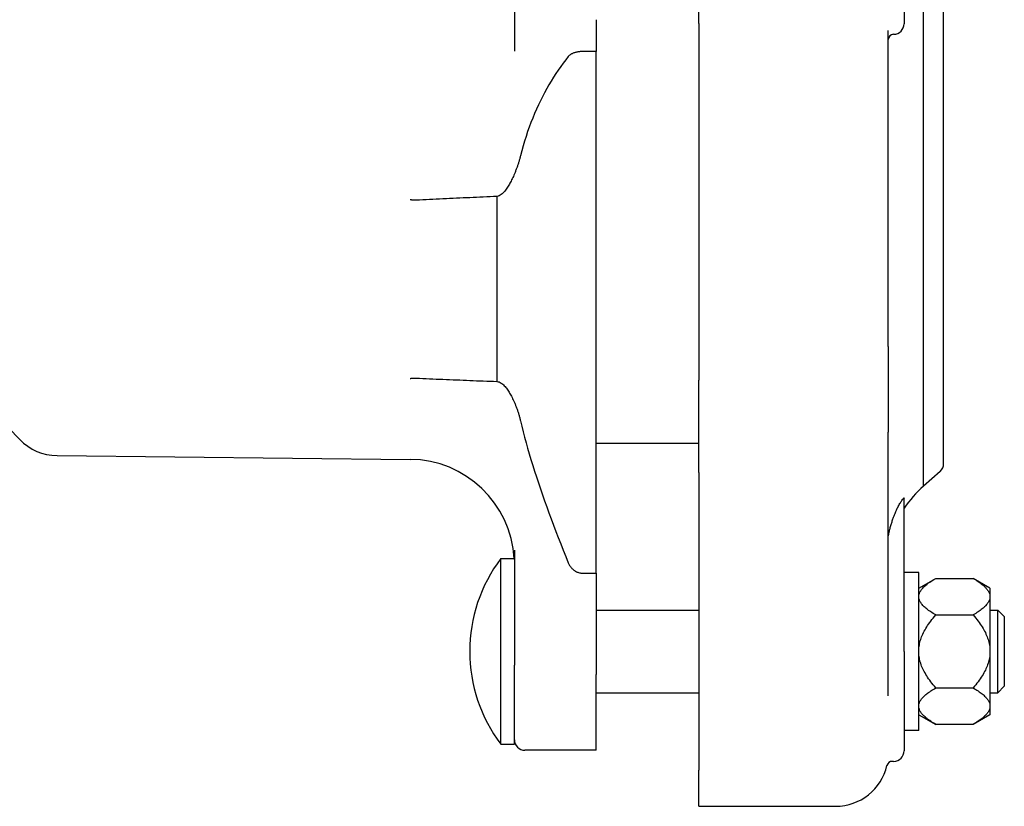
# Model space of a CAD drawing. Header units: millimetres. Extents: x 583 to 4934, y 370 to 1456.
# Tile 2 of 5: x 1589 to 1776, y 690 to 839. Entities that reach past the tile are written whole.
import ezdxf

# ---------------------------------------------------------------- set-up
doc = ezdxf.new("R2010")
doc.units = ezdxf.units.MM
doc.layers.add('DETAIL', color=2, linetype='Continuous')

msp = doc.modelspace()

# ---------------------------------------------------------------- linework, layer by layer
at = {"layer": 'DETAIL'}
for p, q in [((1718.03, 838.13), (1718.03, 856.98)), ((1757.03, 856.98), (1757.03, 838.1)), ((1760.72, 750.33), (1760.72, 846.46)), ((1764.53, 754.63), (1764.53, 845.13)), ((1683.05, 840.78), (1683.05, 832.87)), ((1698.55, 838.87), (1698.55, 832.83)), ((1718.03, 838.13), (1718.03, 770.44)), ((1754.03, 776.85), (1754.03, 836.79)), ((1698.53, 832.83), (1695.99, 832.83)), ((1698.53, 832.83), (1698.53, 733.83)), ((1698.53, 832.83), (1698.55, 832.83)), ((1679.7, 805.32), (1679.7, 770.21)), ((1565.25, 783.94), (1589.12, 759.19)), ((1754.03, 776.85), (1754.03, 760.59)), ((1718.03, 752.91), (1718.03, 770.44)), ((1754.03, 710.56), (1754.03, 760.59)), ((1698.53, 758.48), (1710.53, 758.48)), ((1710.53, 758.48), (1718.03, 758.48)), ((1596.22, 756.13), (1663.26, 755.42)), ((1718.03, 752.91), (1718.03, 696.41)), ((1763.86, 753.14), (1760.72, 750.33)), ((1757.03, 718.99), (1757.03, 748.08)), ((1680.44, 701.38), (1680.44, 736.58)), ((1680.44, 736.58), (1683.02, 736.58)), ((1683.05, 738.22), (1683.05, 719.16)), ((1695.99, 733.83), (1698.53, 733.83)), ((1698.55, 733.83), (1698.53, 733.83)), ((1698.55, 733.83), (1698.55, 718.56)), ((1759.83, 733.98), (1757.03, 733.98)), ((1759.83, 703.98), (1759.83, 733.98)), ((1759.83, 730.98), (1763.03, 732.83)), ((1763.03, 732.83), (1770.13, 732.83)), ((1773.33, 730.98), (1770.13, 732.83)), ((1773.33, 730.98), (1773.33, 729.58)), ((1773.33, 729.58), (1773.33, 729.14)), ((1773.33, 729.14), (1773.33, 719.42)), ((1698.55, 726.83), (1718.03, 726.83)), ((1763.03, 725.9), (1770.13, 725.9)), ((1773.33, 726.83), (1774.83, 726.83)), ((1774.83, 711.13), (1774.83, 726.83)), ((1776.05, 725.61), (1774.83, 726.83)), ((1776.05, 725.61), (1776.05, 712.35)), ((1683.05, 719.16), (1683.05, 716.37)), ((1698.55, 718.56), (1698.55, 714.62)), ((1757.03, 718.99), (1757.03, 700.11)), ((1773.33, 719.42), (1773.33, 718.54)), ((1773.33, 718.54), (1773.33, 708.81)), ((1683.05, 701.38), (1683.05, 716.37)), ((1698.55, 700.21), (1698.55, 714.62)), ((1776.05, 712.35), (1774.83, 711.13)), ((1698.55, 711.13), (1718.03, 711.13)), ((1763.03, 712.05), (1770.13, 712.05)), ((1773.33, 711.13), (1774.83, 711.13)), ((1773.33, 708.81), (1773.33, 708.37)), ((1759.83, 706.97), (1763.03, 705.13)), ((1773.33, 706.97), (1770.13, 705.13)), ((1773.33, 708.37), (1773.33, 706.97)), ((1770.13, 705.13), (1763.03, 705.13)), ((1759.83, 703.98), (1757.03, 703.98)), ((1680.44, 701.38), (1683.05, 701.38)), ((1698.55, 700.21), (1685.05, 700.21)), ((1755.03, 698.11), (1754.75, 698.11)), ((1718.03, 689.58), (1718.03, 696.41)), ((1718.03, 689.58), (1744.03, 689.58))]:
    msp.add_line(p, q, dxfattribs=at)
at = {"layer": 'DETAIL', "flags": 128}
for points in [[(1693.27, 831.86), (1692.79, 831.24), (1692.31, 830.61), (1691.84, 829.97), (1691.38, 829.31), (1690.92, 828.63), (1690.48, 827.94), (1690.04, 827.23), (1689.61, 826.51), (1689.18, 825.78), (1688.77, 825.02), (1688.37, 824.26), (1687.98, 823.48), (1687.6, 822.68), (1687.23, 821.87), (1686.87, 821.05), (1686.52, 820.21), (1686.18, 819.36), (1685.86, 818.49), (1685.55, 817.62), (1685.25, 816.72), (1684.97, 815.82), (1684.7, 814.9), (1684.44, 813.98), (1684.2, 813.03)], [(1695.99, 832.83), (1695.84, 832.83), (1695.69, 832.83), (1695.54, 832.82), (1695.39, 832.8), (1695.24, 832.78), (1695.1, 832.76), (1694.96, 832.73), (1694.82, 832.7), (1694.69, 832.67), (1694.57, 832.64), (1694.44, 832.6), (1694.32, 832.55), (1694.21, 832.51), (1694.1, 832.46), (1694, 832.41), (1693.9, 832.36), (1693.8, 832.31), (1693.71, 832.25), (1693.63, 832.19), (1693.55, 832.13), (1693.47, 832.06), (1693.4, 832), (1693.33, 831.93), (1693.27, 831.86)], [(1684.2, 813.03), (1684.16, 812.89), (1684.13, 812.75), (1684.09, 812.61), (1684.05, 812.47), (1684.01, 812.33), (1683.97, 812.18), (1683.93, 812.04), (1683.88, 811.9), (1683.84, 811.76), (1683.79, 811.61), (1683.75, 811.47), (1683.7, 811.33), (1683.65, 811.18), (1683.6, 811.04), (1683.55, 810.9), (1683.5, 810.75), (1683.45, 810.61), (1683.39, 810.47), (1683.34, 810.32), (1683.28, 810.18), (1683.23, 810.04), (1683.17, 809.9), (1683.11, 809.76), (1683.05, 809.62)], [(1683.05, 809.62), (1682.94, 809.37), (1682.84, 809.14), (1682.73, 808.9), (1682.62, 808.68), (1682.51, 808.45), (1682.41, 808.24), (1682.3, 808.03), (1682.19, 807.83), (1682.08, 807.63), (1681.97, 807.44), (1681.86, 807.26), (1681.74, 807.08), (1681.62, 806.89), (1681.48, 806.7), (1681.35, 806.51), (1681.2, 806.33), (1681.05, 806.15), (1680.9, 805.99), (1680.73, 805.84), (1680.56, 805.69), (1680.36, 805.55), (1680.16, 805.44), (1679.93, 805.36), (1679.7, 805.32)], [(1664.37, 804.61), (1664.32, 804.6), (1664.28, 804.6), (1664.23, 804.6), (1664.18, 804.6), (1664.14, 804.6), (1664.09, 804.6), (1664.04, 804.6), (1664, 804.6), (1663.95, 804.6), (1663.9, 804.61), (1663.86, 804.61), (1663.81, 804.61), (1663.76, 804.62), (1663.72, 804.62), (1663.67, 804.63), (1663.63, 804.63), (1663.58, 804.64), (1663.53, 804.64), (1663.49, 804.65), (1663.44, 804.66), (1663.4, 804.66), (1663.35, 804.67), (1663.31, 804.68), (1663.26, 804.69)], [(1679.7, 805.32), (1679.06, 805.29), (1678.42, 805.26), (1677.78, 805.23), (1677.14, 805.2), (1676.5, 805.17), (1675.87, 805.15), (1675.23, 805.12), (1674.59, 805.09), (1673.95, 805.06), (1673.31, 805.03), (1672.67, 805), (1672.03, 804.97), (1671.39, 804.94), (1670.75, 804.91), (1670.12, 804.88), (1669.48, 804.85), (1668.84, 804.82), (1668.2, 804.79), (1667.56, 804.76), (1666.92, 804.73), (1666.28, 804.7), (1665.65, 804.67), (1665.01, 804.64), (1664.37, 804.61)], [(1663.26, 770.79), (1663.31, 770.8), (1663.35, 770.8), (1663.4, 770.81), (1663.44, 770.81), (1663.49, 770.82), (1663.53, 770.82), (1663.58, 770.82), (1663.63, 770.83), (1663.67, 770.83), (1663.72, 770.83), (1663.76, 770.83), (1663.81, 770.84), (1663.86, 770.84), (1663.9, 770.84), (1663.95, 770.84), (1664, 770.84), (1664.04, 770.84), (1664.09, 770.84), (1664.14, 770.84), (1664.18, 770.84), (1664.23, 770.84), (1664.28, 770.84), (1664.32, 770.83), (1664.37, 770.83)], [(1664.37, 770.83), (1665.01, 770.81), (1665.65, 770.78), (1666.28, 770.75), (1666.92, 770.73), (1667.56, 770.7), (1668.2, 770.67), (1668.84, 770.65), (1669.48, 770.62), (1670.12, 770.59), (1670.75, 770.57), (1671.39, 770.54), (1672.03, 770.52), (1672.67, 770.49), (1673.31, 770.46), (1673.95, 770.44), (1674.59, 770.41), (1675.23, 770.39), (1675.87, 770.36), (1676.5, 770.34), (1677.14, 770.31), (1677.78, 770.29), (1678.42, 770.26), (1679.06, 770.24), (1679.7, 770.21)], [(1679.7, 770.21), (1679.93, 770.17), (1680.14, 770.11), (1680.33, 770.02), (1680.51, 769.91), (1680.67, 769.8), (1680.82, 769.68), (1680.97, 769.54), (1681.12, 769.4), (1681.26, 769.24), (1681.4, 769.08), (1681.53, 768.91), (1681.66, 768.73), (1681.79, 768.56), (1681.91, 768.38), (1682.02, 768.2), (1682.14, 768.01), (1682.25, 767.81), (1682.37, 767.6), (1682.49, 767.39), (1682.6, 767.17), (1682.71, 766.94), (1682.83, 766.7), (1682.94, 766.46), (1683.05, 766.21)], [(1683.05, 766.21), (1683.11, 766.07), (1683.17, 765.93), (1683.23, 765.79), (1683.28, 765.65), (1683.34, 765.51), (1683.39, 765.37), (1683.45, 765.23), (1683.5, 765.08), (1683.55, 764.94), (1683.6, 764.79), (1683.65, 764.65), (1683.7, 764.5), (1683.75, 764.36), (1683.79, 764.21), (1683.84, 764.06), (1683.88, 763.91), (1683.93, 763.77), (1683.97, 763.62), (1684.01, 763.47), (1684.05, 763.32), (1684.09, 763.17), (1684.13, 763.02), (1684.16, 762.87), (1684.2, 762.72)], [(1684.2, 762.72), (1684.44, 761.71), (1684.7, 760.68), (1684.97, 759.64), (1685.25, 758.59), (1685.55, 757.53), (1685.86, 756.46), (1686.18, 755.38), (1686.52, 754.29), (1686.87, 753.2), (1687.23, 752.09), (1687.6, 750.97), (1687.98, 749.85), (1688.37, 748.71), (1688.77, 747.57), (1689.18, 746.42), (1689.61, 745.27), (1690.04, 744.11), (1690.48, 742.94), (1690.92, 741.76), (1691.38, 740.58), (1691.84, 739.4), (1692.31, 738.21), (1692.79, 737.01), (1693.27, 735.81)], [(1755.03, 744.46), (1755.12, 744.7), (1755.21, 744.92), (1755.3, 745.14), (1755.38, 745.36), (1755.47, 745.56), (1755.56, 745.76), (1755.65, 745.95), (1755.74, 746.14), (1755.84, 746.32), (1755.93, 746.5), (1756.02, 746.68), (1756.12, 746.85), (1756.22, 747.02), (1756.32, 747.19), (1756.42, 747.35), (1756.52, 747.5), (1756.61, 747.64), (1756.71, 747.78), (1756.79, 747.89), (1756.87, 747.98), (1756.94, 748.05), (1756.99, 748.09), (1757.02, 748.1), (1757.03, 748.08)], [(1754.03, 740.88), (1754.04, 740.9), (1754.05, 740.98), (1754.07, 741.08), (1754.1, 741.19), (1754.12, 741.3), (1754.14, 741.42), (1754.17, 741.55), (1754.2, 741.69), (1754.24, 741.84), (1754.27, 742), (1754.31, 742.16), (1754.36, 742.33), (1754.41, 742.51), (1754.45, 742.69), (1754.5, 742.87), (1754.56, 743.05), (1754.61, 743.23), (1754.67, 743.41), (1754.73, 743.59), (1754.78, 743.77), (1754.84, 743.95), (1754.91, 744.12), (1754.97, 744.29), (1755.03, 744.46)], [(1683.02, 736.58), (1683.02, 736.57), (1683.02, 736.57), (1683.02, 736.56), (1683.02, 736.55), (1683.02, 736.53), (1683.02, 736.51), (1683.02, 736.49), (1683.02, 736.46), (1683.03, 736.43), (1683.03, 736.4), (1683.03, 736.36), (1683.03, 736.32), (1683.03, 736.28), (1683.04, 736.23), (1683.04, 736.18), (1683.04, 736.12), (1683.04, 736.07), (1683.04, 736.01), (1683.05, 735.94), (1683.05, 735.87), (1683.05, 735.8), (1683.05, 735.73), (1683.05, 735.65), (1683.05, 735.57)], [(1693.27, 735.81), (1693.33, 735.68), (1693.39, 735.55), (1693.46, 735.42), (1693.53, 735.3), (1693.61, 735.18), (1693.69, 735.06), (1693.78, 734.94), (1693.87, 734.83), (1693.97, 734.72), (1694.07, 734.62), (1694.18, 734.52), (1694.3, 734.42), (1694.42, 734.34), (1694.54, 734.25), (1694.67, 734.18), (1694.81, 734.11), (1694.94, 734.04), (1695.09, 733.99), (1695.23, 733.94), (1695.38, 733.9), (1695.53, 733.87), (1695.68, 733.85), (1695.84, 733.83), (1695.99, 733.83)], [(1759.83, 729.58), (1759.85, 729.71), (1759.88, 729.84), (1759.92, 729.97), (1759.97, 730.1), (1760.03, 730.23), (1760.1, 730.36), (1760.18, 730.49), (1760.27, 730.62), (1760.36, 730.75), (1760.47, 730.88), (1760.59, 731.01), (1760.71, 731.15), (1760.85, 731.28), (1761, 731.41), (1761.15, 731.55), (1761.32, 731.69), (1761.49, 731.82), (1761.68, 731.96), (1761.88, 732.1), (1762.09, 732.24), (1762.31, 732.39), (1762.54, 732.53), (1762.78, 732.68), (1763.03, 732.83)], [(1770.13, 732.83), (1770.38, 732.68), (1770.62, 732.53), (1770.85, 732.39), (1771.07, 732.24), (1771.28, 732.1), (1771.48, 731.96), (1771.67, 731.82), (1771.84, 731.69), (1772.01, 731.55), (1772.16, 731.41), (1772.31, 731.28), (1772.45, 731.15), (1772.57, 731.01), (1772.69, 730.88), (1772.8, 730.75), (1772.89, 730.62), (1772.98, 730.49), (1773.06, 730.36), (1773.13, 730.23), (1773.19, 730.1), (1773.24, 729.97), (1773.28, 729.84), (1773.31, 729.71), (1773.33, 729.58)], [(1763.03, 725.9), (1762.78, 726.05), (1762.54, 726.2), (1762.31, 726.34), (1762.09, 726.48), (1761.88, 726.63), (1761.68, 726.77), (1761.49, 726.91), (1761.32, 727.04), (1761.15, 727.18), (1761, 727.31), (1760.85, 727.45), (1760.71, 727.58), (1760.59, 727.71), (1760.47, 727.85), (1760.36, 727.98), (1760.27, 728.11), (1760.18, 728.24), (1760.1, 728.37), (1760.03, 728.5), (1759.97, 728.63), (1759.92, 728.76), (1759.88, 728.89), (1759.85, 729.02), (1759.83, 729.14)], [(1773.33, 729.14), (1773.31, 729.02), (1773.28, 728.89), (1773.24, 728.76), (1773.19, 728.63), (1773.13, 728.5), (1773.06, 728.37), (1772.98, 728.24), (1772.89, 728.11), (1772.8, 727.98), (1772.69, 727.85), (1772.57, 727.71), (1772.45, 727.58), (1772.31, 727.45), (1772.16, 727.31), (1772.01, 727.18), (1771.84, 727.04), (1771.67, 726.91), (1771.48, 726.77), (1771.28, 726.63), (1771.07, 726.48), (1770.85, 726.34), (1770.62, 726.2), (1770.38, 726.05), (1770.13, 725.9)], [(1759.83, 719.42), (1759.85, 719.67), (1759.88, 719.93), (1759.92, 720.19), (1759.97, 720.45), (1760.03, 720.71), (1760.1, 720.97), (1760.18, 721.23), (1760.27, 721.49), (1760.36, 721.75), (1760.47, 722.01), (1760.59, 722.28), (1760.71, 722.54), (1760.85, 722.81), (1761, 723.08), (1761.15, 723.35), (1761.32, 723.62), (1761.49, 723.89), (1761.68, 724.17), (1761.88, 724.45), (1762.09, 724.73), (1762.31, 725.02), (1762.54, 725.31), (1762.78, 725.6), (1763.03, 725.9)], [(1770.13, 725.9), (1770.38, 725.6), (1770.62, 725.31), (1770.85, 725.02), (1771.07, 724.73), (1771.28, 724.45), (1771.48, 724.17), (1771.67, 723.89), (1771.84, 723.62), (1772.01, 723.35), (1772.16, 723.08), (1772.31, 722.81), (1772.45, 722.54), (1772.57, 722.28), (1772.69, 722.01), (1772.8, 721.75), (1772.89, 721.49), (1772.98, 721.23), (1773.06, 720.97), (1773.13, 720.71), (1773.19, 720.45), (1773.24, 720.19), (1773.28, 719.93), (1773.31, 719.67), (1773.33, 719.42)], [(1763.03, 712.05), (1762.78, 712.35), (1762.54, 712.64), (1762.31, 712.93), (1762.09, 713.22), (1761.88, 713.5), (1761.68, 713.78), (1761.49, 714.06), (1761.32, 714.33), (1761.15, 714.61), (1761, 714.88), (1760.85, 715.15), (1760.71, 715.41), (1760.59, 715.68), (1760.47, 715.94), (1760.36, 716.2), (1760.27, 716.46), (1760.18, 716.73), (1760.1, 716.98), (1760.03, 717.24), (1759.97, 717.5), (1759.92, 717.76), (1759.88, 718.02), (1759.85, 718.28), (1759.83, 718.54)], [(1773.33, 718.54), (1773.31, 718.28), (1773.28, 718.02), (1773.24, 717.76), (1773.19, 717.5), (1773.13, 717.24), (1773.06, 716.98), (1772.98, 716.73), (1772.89, 716.46), (1772.8, 716.2), (1772.69, 715.94), (1772.57, 715.68), (1772.45, 715.41), (1772.31, 715.15), (1772.16, 714.88), (1772.01, 714.61), (1771.84, 714.33), (1771.67, 714.06), (1771.48, 713.78), (1771.28, 713.5), (1771.07, 713.22), (1770.85, 712.93), (1770.62, 712.64), (1770.38, 712.35), (1770.13, 712.05)], [(1759.83, 708.81), (1759.85, 708.94), (1759.88, 709.07), (1759.92, 709.2), (1759.97, 709.33), (1760.03, 709.46), (1760.1, 709.58), (1760.18, 709.71), (1760.27, 709.84), (1760.36, 709.98), (1760.47, 710.11), (1760.59, 710.24), (1760.71, 710.37), (1760.85, 710.5), (1761, 710.64), (1761.15, 710.77), (1761.32, 710.91), (1761.49, 711.05), (1761.68, 711.19), (1761.88, 711.33), (1762.09, 711.47), (1762.31, 711.61), (1762.54, 711.76), (1762.78, 711.9), (1763.03, 712.05)], [(1770.13, 712.05), (1770.38, 711.9), (1770.62, 711.76), (1770.85, 711.61), (1771.07, 711.47), (1771.28, 711.33), (1771.48, 711.19), (1771.67, 711.05), (1771.84, 710.91), (1772.01, 710.77), (1772.16, 710.64), (1772.31, 710.5), (1772.45, 710.37), (1772.57, 710.24), (1772.69, 710.11), (1772.8, 709.98), (1772.89, 709.84), (1772.98, 709.71), (1773.06, 709.58), (1773.13, 709.46), (1773.19, 709.33), (1773.24, 709.2), (1773.28, 709.07), (1773.31, 708.94), (1773.33, 708.81)], [(1763.03, 705.13), (1762.78, 705.28), (1762.54, 705.42), (1762.31, 705.57), (1762.09, 705.71), (1761.88, 705.85), (1761.68, 705.99), (1761.49, 706.13), (1761.32, 706.27), (1761.15, 706.4), (1761, 706.54), (1760.85, 706.67), (1760.71, 706.81), (1760.59, 706.94), (1760.47, 707.07), (1760.36, 707.2), (1760.27, 707.33), (1760.18, 707.46), (1760.1, 707.59), (1760.03, 707.72), (1759.97, 707.85), (1759.92, 707.98), (1759.88, 708.11), (1759.85, 708.24), (1759.83, 708.37)], [(1773.33, 708.37), (1773.31, 708.24), (1773.28, 708.11), (1773.24, 707.98), (1773.19, 707.85), (1773.13, 707.72), (1773.06, 707.59), (1772.98, 707.46), (1772.89, 707.33), (1772.8, 707.2), (1772.69, 707.07), (1772.57, 706.94), (1772.45, 706.81), (1772.31, 706.67), (1772.16, 706.54), (1772.01, 706.4), (1771.84, 706.27), (1771.67, 706.13), (1771.48, 705.99), (1771.28, 705.85), (1771.07, 705.71), (1770.85, 705.57), (1770.62, 705.42), (1770.38, 705.28), (1770.13, 705.13)]]:
    msp.add_lwpolyline(points, dxfattribs=at)
at = {"layer": 'DETAIL'}
for centre, radius, start, end in [((1755.03, 838.1), 2, 270, 0), ((1755.03, 835.1), 1, 90, 180), ((1596.32, 766.13), 10, 223.9586, 269.3988), ((1663.05, 735.43), 20, 3.2985, 89.3988), ((1762.53, 754.63), 2, 311.7283, 0), ((1773.75, 735.16), 20, 130.6631, 146.7266), ((1703.85, 718.96), 29.3, 143.0366, 179.9643), ((1703.85, 718.99), 29.3, 180.0357, 216.9634), ((1685.05, 702.21), 2, 180, 270), ((1755.03, 700.11), 2, 270, 0), ((1744.03, 699.58), 10, 270, 347.0403), ((1754.75, 697.11), 1, 90, 167.0403)]:
    msp.add_arc(centre, radius, start, end, dxfattribs=at)

doc.saveas('drawing.dxf')
